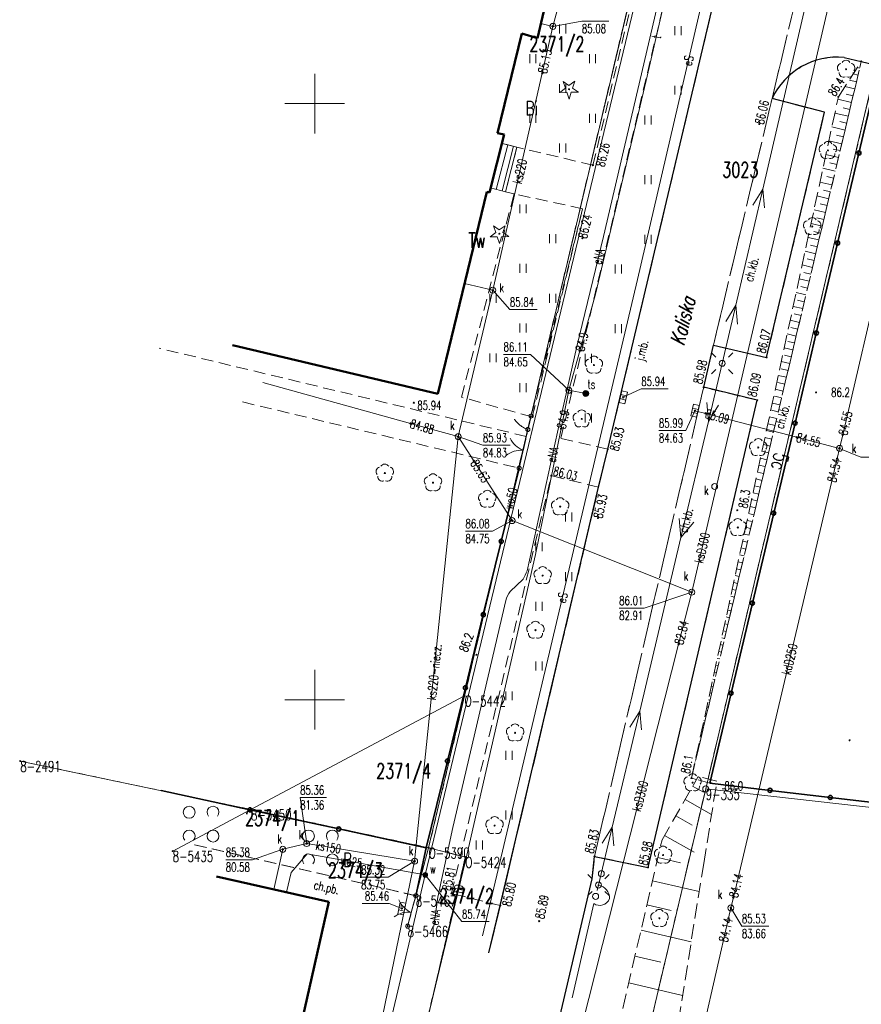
# Model space of a CAD drawing. Header units: metres. Extents: x 7427346 to 7428402, y 5774471 to 5775252.
# Tile 5 of 21: x 7427725 to 7427796, y 5774774 to 5774857. Entities that reach past the tile are written whole.
import ezdxf
from ezdxf.enums import TextEntityAlignment as Align

# ---------------------------------------------------------------- set-up
doc = ezdxf.new("R2010")
doc.units = ezdxf.units.M
for name, pattern in [('1', [0]), ('2_1', [0]), ('2_OTKC', [1.5, 1, -0.5]), ('2_OTKJ', [2, 1.5, -0.5]), ('2_OTKK', [0]), ('2_OTRK', [1.75, 1.25, -0.5]), ('2_OTRKG', [1.75, 1.25, -0.5]), ('2_OTZK', [1.5, 1, -0.5]), ('2_OTZT', [1.5, 1, -0.5]), ('3_1', [0]), ('3_EGBN', [0]), ('3_EGBS', [0]), ('3_EGBSG', [0]), ('3_EGBU_A', [0]), ('4_SUEP_A', [0]), ('4_SUKP', [0]), ('4_SUTP_A', [0]), ('4_SUWP', [0]), ('GDE', [0]), ('GUK', [2, 1.5, -0.5]), ('GUZ', [1, 0.5, -0.5])]:
    doc.linetypes.add(name, pattern=pattern)
doc.layers.get('0').update_dxf_attribs({"color": 250, "linetype": 'CONTINUOUS', "lineweight": 100})
for name, color, linetype, lineweight in [('Dzialki', 7, 'GDE', 18), ('EADOD_T_0', 7, 'CONTINUOUS', 18), ('EADTD_T_0', 7, 'CONTINUOUS', 25), ('EGBB_L_0', 7, '3_EGBU_A', 50), ('EGBC_L_0', 7, '3_EGBN', 18), ('EGBE_L_3', 7, '3_EGBS', 18), ('Kontury', 3, 'GUK', 18), ('Numery_dzialek', 7, 'CONTINUOUS', 13), ('Numery_konturow', 3, 'CONTINUOUS', 13), ('Numery_punktow', 7, 'CONTINUOUS', 9), ('Numery_uzytkow', 3, 'CONTINUOUS', 13), ('OTK_E_T_0', 7, 'CONTINUOUS', 0), ('OTK_E_T_1', 7, 'CONTINUOUS', 0), ('OTK_L_0', 7, '2_OTKJ', 18), ('OTK_L_1', 7, '2_OTKK', 25), ('OTK_L_2', 7, '2_OTKC', 18), ('OTO_L_0', 7, 'CONTINUOUS', 35), ('OTO_L_1', 7, 'CONTINUOUS', 18), ('OTO_L_2', 7, 'CONTINUOUS', 18), ('OTR_L_1', 7, '2_OTRK', 18), ('OTR_T_0', 7, 'CONTINUOUS', 18), ('OTR_T_1', 7, 'CONTINUOUS', 18), ('OTZ_L_1', 7, '2_OTZK', 18), ('OTZ_L_3', 7, '2_OTZT', 18), ('Podzial_sekcyjny_krzyze', 7, '1', 18), ('Punkty', 7, 'CONTINUOUS', 18), ('SUE_T_3', 7, 'CONTINUOUS', 18), ('SUEP_E_T_0', 1, 'CONTINUOUS', 0), ('SUEP_L_0', 1, '4_SUEP_A', 18), ('SUP_T_0', 7, 'CONTINUOUS', 18), ('SUP_T_2', 7, 'CONTINUOUS', 18), ('SUW_E_T_2', 5, 'CONTINUOUS', 0), ('SUW_T_5', 5, 'CONTINUOUS', 18), ('SUWP_E_T_0', 5, 'CONTINUOUS', 0), ('SUWP_L_0', 5, '4_SUWP', 18), ('SUWR_T_0', 5, 'CONTINUOUS', 18), ('Uzytki', 3, 'GUZ', 18)]:
    doc.layers.add(name, color=color, linetype=linetype, lineweight=lineweight)
for name, color, linetype, lineweight, true_color in [('OTZ_T_0', 96, 'CONTINUOUS', 18, 0x008000), ('OTZ_T_1', 96, 'CONTINUOUS', 18, 0x008000), ('SUK_E_T_4', 36, 'CONTINUOUS', 0, 0x803300), ('SUK_T_1', 36, 'CONTINUOUS', 18, 0x803300), ('SUK_T_3', 36, 'CONTINUOUS', 18, 0x803300), ('SUKP_E_T_0', 36, 'CONTINUOUS', 0, 0x803300), ('SUKP_L_0', 36, '4_SUKP', 18, 0x803300), ('SUKR_T_0', 36, 'CONTINUOUS', 18, 0x803300), ('SUT_E_T_0', 30, 'CONTINUOUS', 0, 0xff9100), ('SUT_T_0', 30, 'CONTINUOUS', 18, 0xff9100), ('SUTP_E_T_0', 30, 'CONTINUOUS', 0, 0xff9100), ('SUTP_L_0', 30, '4_SUTP_A', 18, 0xff9100), ('SUTR_T_0', 30, 'CONTINUOUS', 18, 0xff9100)]:
    doc.layers.add(name, color=color, linetype=linetype, lineweight=lineweight, true_color=true_color)
doc.styles.get("Standard").update_dxf_attribs({"font": 'Simplex.SHX', "width": 0.75})

# ---------------------------------------------------------------- blocks, each defined once
blk = doc.blocks.new('GRO')
at = {"linetype": 'CONTINUOUS'}
blk.add_circle((0, 0), 0.045, dxfattribs=at)
blk = doc.blocks.new('GRT')
at = {"linetype": 'CONTINUOUS'}
blk.add_circle((0, 0), 0.25, dxfattribs=at)
blk = doc.blocks.new('2_OTRN')
at = {"linetype": 'CONTINUOUS'}
blk.add_circle((0, 0), 0.045, dxfattribs=at)
blk = doc.blocks.new('2_OTRS')
at = {"linetype": 'CONTINUOUS'}
blk.add_circle((0, 0), 0.045, dxfattribs=at)
blk = doc.blocks.new('2_OTZK')
at = {"linetype": 'CONTINUOUS'}
for centre in [(-1, 1), (1, -1)]:
    blk.add_circle(centre, 0.5, dxfattribs=at)
for centre, start, end in [((1, 1), 318.59038, 221.40962), ((-1, -1), 318.70311, 221.29689)]:
    blk.add_arc(centre, 0.5, start, end, dxfattribs=at)
blk = doc.blocks.new('2_OTZT')
at = {"linetype": 'CONTINUOUS'}
for p, q in [((-0.2625, -0.375), (-0.2625, 0.375)), ((0.2625, -0.375), (0.2625, 0.375))]:
    blk.add_line(p, q, dxfattribs=at)
blk = doc.blocks.new('2_OTZG')
at = {"linetype": 'CONTINUOUS'}
for p, q in [((-0.78225, -0.26495), (-0.3012, 0.09375)), ((-0.3012, 0.09375), (-0.4937, 0.6621)), ((-0.4937, 0.6621), (-0.0039, 0.31545)), ((-0.0039, 0.31545), (0.4771, 0.67415)), ((0.4771, 0.67415), (0.2988, 0.1012)), ((0.2988, 0.1012), (0.7886, -0.24545)), ((-0.18225, -0.2575), (-0.78225, -0.26495)), ((0.01025, -0.82585), (-0.18225, -0.2575)), ((0.1886, -0.2529), (0.01025, -0.82585)), ((0.7886, -0.24545), (0.1886, -0.2529))]:
    blk.add_line(p, q, dxfattribs=at)
blk.add_circle((0, 0), 0.045, dxfattribs=at)
blk = doc.blocks.new('2_OTZL')
at = {"linetype": 'CONTINUOUS'}
blk.add_circle((0, 0), 0.045, dxfattribs=at)
for centre, start, end in [((-0.357, 0.116), 102.14447, 221.86002), ((0, 0.375), 30.14012, 149.85988), ((0.357, 0.116), 318.13998, 77.85553), ((-0.22, -0.303), 174.14818, 293.85423), ((0.22, -0.303), 246.14577, 5.85182)]:
    blk.add_arc(centre, 0.375, start, end, dxfattribs=at)
blk = doc.blocks.new('4_SUEO_W')
at = {"linetype": 'CONTINUOUS'}
for p, q in [((-0.53035, 0.53035), (-0.8839, 0.8839)), ((0.53035, 0.53035), (0.8839, 0.8839)), ((-0.53035, -0.53035), (-0.8839, -0.8839)), ((0.53035, -0.53035), (0.8839, -0.8839))]:
    blk.add_line(p, q, dxfattribs=at)
blk.add_circle((0, 0), 0.025, dxfattribs=at)
blk = doc.blocks.new('4_SUPP')
at = {"linetype": 'CONTINUOUS'}
blk.add_circle((0, 0), 0.25, dxfattribs=at)
blk = doc.blocks.new('4_SUKK')
at = {"linetype": 'CONTINUOUS'}
for p, q in [((-0.5, -0.25), (-0.5, 0.25)), ((-0.5, 0.25), (0.5, 0.25)), ((-0.175, 0.25), (-0.175, -0.25)), ((0.175, 0.25), (0.175, -0.25)), ((0.5, 0.25), (0.5, -0.25)), ((0.5, -0.25), (-0.5, -0.25))]:
    blk.add_line(p, q, dxfattribs=at)
blk = doc.blocks.new('4_SUKS')
at = {"linetype": 'CONTINUOUS'}
blk.add_circle((0, 0), 0.25, dxfattribs=at)
blk = doc.blocks.new('4_SUPS')
at = {"linetype": 'CONTINUOUS'}
blk.add_circle((0, 0), 0.0625, dxfattribs=at)
blk = doc.blocks.new('4_SUPK')
at = {"linetype": 'CONTINUOUS'}
blk.add_circle((0, 0), 0.25, dxfattribs=at)
blk = doc.blocks.new('4_SUTK')
at = {"linetype": 'CONTINUOUS'}
for radius in [0.25, 0.225, 0.2, 0.175, 0.15, 0.125, 0.1, 0.075, 0.05, 0.025, 0.00715]:
    blk.add_circle((0, 0), radius, dxfattribs=at)
blk = doc.blocks.new('4_SUWW')
at = {"linetype": 'CONTINUOUS'}
for radius in [0.2, 0.175, 0.15, 0.125, 0.1, 0.075, 0.05, 0.025, 0.00715]:
    blk.add_circle((0, 0), radius, dxfattribs=at)

msp = doc.modelspace()

# ---------------------------------------------------------------- linework, layer by layer
at = {"layer": 'Dzialki'}
for p, q in [((7427762.56, 5774800.33), (7427789.97, 5774916.02)), ((7427797.35, 5774854.38), (7427782.77, 5774792.51)), ((7427744.65, 5774790.79), (7427762.56, 5774800.33)), ((7427759.54, 5774787.58), (7427762.56, 5774800.33)), ((7427725.31, 5774794.85), (7427744.65, 5774790.79)), ((7427782.77, 5774792.51), (7427753.31, 5774667.51)), ((7427865.22, 5774783.32), (7427782.77, 5774792.51)), ((7427744.65, 5774790.79), (7427738.09, 5774787.3)), ((7427759.54, 5774787.58), (7427744.65, 5774790.79)), ((7427758.47, 5774783.56), (7427759.54, 5774787.58)), ((7427762.62, 5774786.8), (7427759.54, 5774787.58)), ((7427757.7, 5774765.71), (7427762.62, 5774786.8)), ((7427757.78, 5774781), (7427758.47, 5774783.56))]:
    msp.add_line(p, q, dxfattribs=at)
at = {"layer": 'EGBB_L_0', "linetype": '3_1'}
for p, q in [((7427768.66, 5774855.49), (7427772.27, 5774870.57)), ((7427765.33, 5774847.52), (7427767.36, 5774855.88)), ((7427768.66, 5774855.49), (7427767.36, 5774855.88)), ((7427764.64, 5774842.54), (7427765.88, 5774847.39)), ((7427765.88, 5774847.39), (7427765.33, 5774847.52)), ((7427760.32, 5774825.66), (7427764.42, 5774842.59)), ((7427764.64, 5774842.54), (7427764.42, 5774842.59)), ((7427760.32, 5774825.66), (7427743.1, 5774829.74))]:
    msp.add_line(p, q, dxfattribs=at)
at = {"layer": 'EGBB_L_0', "linetype": '3_EGBU_A'}
for p, q in [((7427751.19, 5774783.05), (7427741.77, 5774785.16)), ((7427748.6, 5774771.63), (7427751.19, 5774783.05))]:
    msp.add_line(p, q, dxfattribs=at)
at = {"layer": 'EGBC_L_0', "linetype": '3_EGBN'}
for p, q in [((7427768.66, 5774855.49), (7427772.27, 5774870.57)), ((7427765.33, 5774847.52), (7427767.36, 5774855.88)), ((7427768.66, 5774855.49), (7427767.36, 5774855.88)), ((7427764.64, 5774842.54), (7427765.88, 5774847.39)), ((7427765.88, 5774847.39), (7427765.33, 5774847.52)), ((7427760.32, 5774825.66), (7427764.42, 5774842.59)), ((7427764.64, 5774842.54), (7427764.42, 5774842.59)), ((7427760.32, 5774825.66), (7427743.1, 5774829.74))]:
    msp.add_line(p, q, dxfattribs=at)
at = {"layer": 'EGBE_L_3', "linetype": '3_EGBS'}
for p, q in [((7427765.694, 5774846.662), (7427764.737, 5774842.921)), ((7427766.178, 5774846.538), (7427765.218, 5774842.794)), ((7427766.663, 5774846.414), (7427765.701, 5774842.666)), ((7427766.95, 5774846.34), (7427765.99, 5774842.59)), ((7427764.737, 5774842.921), (7427765.99, 5774842.59))]:
    msp.add_line(p, q, dxfattribs=at)
at = {"layer": 'EGBE_L_3', "linetype": '3_EGBSG'}
msp.add_line((7427765.694, 5774846.662), (7427766.95, 5774846.34), dxfattribs=at)
at = {"layer": 'EGBE_L_3', "linetype": '3_EGBS'}
msp.add_point((7427765.694, 5774846.662), dxfattribs=at)
at = {"layer": 'Kontury'}
for p, q in [((7427789.96, 5774916.02), (7427762.56, 5774800.33)), ((7427797.35, 5774854.38), (7427785.18, 5774802.75)), ((7427785.18, 5774802.75), (7427782.77, 5774792.51)), ((7427762.56, 5774800.33), (7427759.54, 5774787.58)), ((7427782.77, 5774792.51), (7427776.69, 5774766.71)), ((7427759.54, 5774787.58), (7427762.62, 5774786.8)), ((7427762.62, 5774786.8), (7427757.69, 5774765.71))]:
    msp.add_line(p, q, dxfattribs=at)
at = {"layer": 'OTK_L_0', "linetype": '2_OTKJ'}
for p, q in [((7427774.56, 5774821), (7427792.94, 5774898.62)), ((7427788.33, 5774850.41), (7427791.79, 5774864.94)), ((7427783.42, 5774829.72), (7427788.33, 5774850.41)), ((7427782.6, 5774826.2), (7427783.42, 5774829.72)), ((7427773.45, 5774786.85), (7427782.6, 5774826.2)), ((7427773.79, 5774817.82), (7427774.56, 5774821)), ((7427765.55, 5774782.73), (7427773.79, 5774817.82)), ((7427773.24, 5774784.96), (7427773.45, 5774786.85)), ((7427749.94, 5774685.64), (7427773.24, 5774784.96)), ((7427764.59, 5774778.77), (7427765.55, 5774782.73))]:
    msp.add_line(p, q, dxfattribs=at)
at = {"layer": 'OTK_L_1', "linetype": '2_OTKK'}
for p, q in [((7427774.56, 5774821), (7427792.94, 5774898.62)), ((7427794.38, 5774853.86), (7427795.81, 5774853.54)), ((7427795.81, 5774853.54), (7427797.34, 5774853.15)), ((7427792.73, 5774849.27), (7427788.33, 5774850.41)), ((7427787.87, 5774828.71), (7427792.73, 5774849.27)), ((7427782.6, 5774826.2), (7427783.42, 5774829.72)), ((7427783.42, 5774829.72), (7427787.87, 5774828.71)), ((7427787.08, 5774825.11), (7427782.6, 5774826.2)), ((7427777.94, 5774785.93), (7427787.08, 5774825.11)), ((7427773.79, 5774817.82), (7427774.56, 5774821)), ((7427765.55, 5774782.73), (7427773.79, 5774817.82)), ((7427773.24, 5774784.96), (7427773.45, 5774786.85)), ((7427773.45, 5774786.85), (7427777.94, 5774785.93)), ((7427749.94, 5774685.64), (7427773.24, 5774784.96)), ((7427764.59, 5774778.77), (7427765.55, 5774782.73))]:
    msp.add_line(p, q, dxfattribs=at)
msp.add_arc((7427793.8, 5774847.848), 6.04, 84.4866, 154.90112, dxfattribs=at)
at = {"layer": 'OTK_L_2', "linetype": '2_OTKC'}
for p, q in [((7427770.63, 5774821.92), (7427789.04, 5774899.71)), ((7427773.32, 5774844.83), (7427780.78, 5774876.26)), ((7427788.33, 5774850.41), (7427791.79, 5774864.94)), ((7427781.58, 5774793.43), (7427795.81, 5774853.54)), ((7427795.81, 5774853.54), (7427794.38, 5774853.86)), ((7427797.34, 5774853.15), (7427795.81, 5774853.54)), ((7427783.42, 5774829.72), (7427788.33, 5774850.41)), ((7427792.73, 5774849.27), (7427788.33, 5774850.41)), ((7427787.87, 5774828.71), (7427792.73, 5774849.27)), ((7427765.99, 5774842.59), (7427766.95, 5774846.34)), ((7427773.32, 5774844.83), (7427766.95, 5774846.34)), ((7427766.7, 5774842.43), (7427765.99, 5774842.59)), ((7427772.45, 5774841.17), (7427766.7, 5774842.43)), ((7427772.45, 5774841.17), (7427768.14, 5774823.79)), ((7427787.87, 5774828.71), (7427783.42, 5774829.72)), ((7427767.728, 5774822.074), (7427736.95, 5774829.48)), ((7427773.45, 5774786.85), (7427782.6, 5774826.2)), ((7427787.08, 5774825.11), (7427782.6, 5774826.2)), ((7427743.95, 5774824.97), (7427767.13, 5774819.42)), ((7427777.94, 5774785.93), (7427787.08, 5774825.11)), ((7427768.14, 5774823.79), (7427767.728, 5774822.074)), ((7427767.13, 5774819.42), (7427767.728, 5774822.074)), ((7427774.56, 5774821), (7427770.63, 5774821.92)), ((7427773.79, 5774817.82), (7427774.56, 5774821)), ((7427767.13, 5774819.42), (7427759.34, 5774787.57)), ((7427761.46, 5774783.75), (7427769.83, 5774818.79)), ((7427773.79, 5774817.82), (7427769.83, 5774818.79)), ((7427781.99, 5774793.31), (7427781.58, 5774793.43)), ((7427783.11, 5774792.99), (7427781.99, 5774793.31)), ((7427758.47, 5774783.56), (7427739.91, 5774787.83)), ((7427759.34, 5774787.57), (7427758.47, 5774783.56)), ((7427777.94, 5774785.93), (7427773.45, 5774786.85)), ((7427741.77, 5774785.16), (7427751.19, 5774783.05)), ((7427757.78, 5774781), (7427758.47, 5774783.56)), ((7427765.55, 5774782.73), (7427761.46, 5774783.75)), ((7427751.19, 5774783.05), (7427750.913, 5774781.829)), ((7427764.59, 5774778.77), (7427765.55, 5774782.73))]:
    msp.add_line(p, q, dxfattribs=at)
at = {"layer": 'OTK_L_2', "linetype": '2_OTKC', "lineweight": 0}
msp.add_line((7427783.11, 5774792.99), (7427797.34, 5774853.15), dxfattribs=at)
at = {"layer": 'OTK_L_2', "linetype": '2_OTKC'}
msp.add_arc((7427793.8, 5774847.848), 6.04, 84.4866, 154.90112, dxfattribs=at)
at = {"layer": 'OTO_L_0'}
for p, q in [((7427797.34, 5774853.15), (7427795.614, 5774845.851)), ((7427795.614, 5774845.851), (7427793.827, 5774838.3)), ((7427793.827, 5774838.3), (7427792.041, 5774830.748)), ((7427792.041, 5774830.748), (7427790.255, 5774823.197)), ((7427790.255, 5774823.197), (7427788.469, 5774815.645)), ((7427765.628, 5774813.279), (7427767.13, 5774819.42)), ((7427788.469, 5774815.645), (7427786.682, 5774808.093)), ((7427764.126, 5774807.138), (7427765.628, 5774813.279)), ((7427786.682, 5774808.093), (7427784.896, 5774800.542)), ((7427762.624, 5774800.996), (7427764.126, 5774807.138)), ((7427761.122, 5774794.855), (7427762.624, 5774800.996)), ((7427784.896, 5774800.542), (7427783.11, 5774792.99)), ((7427759.34, 5774787.57), (7427761.122, 5774794.855)), ((7427744.565, 5774790.762), (7427737.12, 5774792.37)), ((7427788.161, 5774792.394), (7427783.11, 5774792.99)), ((7427793.212, 5774791.799), (7427788.161, 5774792.394)), ((7427800.66, 5774790.92), (7427793.212, 5774791.799)), ((7427752.009, 5774789.154), (7427744.565, 5774790.762)), ((7427759.34, 5774787.57), (7427752.009, 5774789.154)), ((7427758.47, 5774783.56), (7427759.34, 5774787.57))]:
    msp.add_line(p, q, dxfattribs=at)
for centre in [(7427795.614, 5774845.851), (7427793.827, 5774838.3), (7427792.041, 5774830.748), (7427790.255, 5774823.197), (7427788.469, 5774815.645), (7427765.628, 5774813.279), (7427786.682, 5774808.093), (7427764.126, 5774807.138), (7427762.624, 5774800.996), (7427784.896, 5774800.542), (7427761.122, 5774794.855), (7427788.161, 5774792.394), (7427793.212, 5774791.799), (7427744.565, 5774790.762), (7427752.009, 5774789.154)]:
    msp.add_circle(centre, 0.17, dxfattribs=at)
at = {"layer": 'OTO_L_1'}
for p, q in [((7427767.632, 5774821.65), (7427767.86, 5774822.66)), ((7427767.303, 5774820.186), (7427767.632, 5774821.65)), ((7427767.13, 5774819.42), (7427767.358, 5774820.43)), ((7427758.288, 5774782.883), (7427758.47, 5774783.56)), ((7427757.897, 5774781.435), (7427758.288, 5774782.883)), ((7427757.78, 5774781), (7427757.962, 5774781.677))]:
    msp.add_line(p, q, dxfattribs=at)
for centre in [(7427767.86, 5774822.66), (7427767.13, 5774819.42), (7427758.47, 5774783.56), (7427757.78, 5774781)]:
    msp.add_circle(centre, 0.17, dxfattribs=at)
for centre, start, end in [((7427768.173, 5774822.79), 205.28396, 249.35833), ((7427767.302, 5774818.925), 85.24724, 129.32161), ((7427758.875, 5774784), 202.89663, 246.97101), ((7427757.844, 5774780.175), 82.85991, 126.93429)]:
    msp.add_arc(centre, 2, start, end, dxfattribs=at)
at = {"layer": 'OTO_L_2'}
for p, q in [((7427768, 5774823.225), (7427768.14, 5774823.79)), ((7427766.752, 5774823.51), (7427766.738, 5774823.538)), ((7427766.805, 5774823.433), (7427766.752, 5774823.51)), ((7427766.86, 5774823.364), (7427766.805, 5774823.433)), ((7427766.915, 5774823.294), (7427766.86, 5774823.364)), ((7427766.981, 5774823.23), (7427766.915, 5774823.294)), ((7427767.038, 5774823.168), (7427766.981, 5774823.23)), ((7427767.114, 5774823.101), (7427767.038, 5774823.168)), ((7427767.181, 5774823.036), (7427767.114, 5774823.101)), ((7427767.26, 5774822.984), (7427767.181, 5774823.036)), ((7427767.338, 5774822.925), (7427767.26, 5774822.984)), ((7427767.418, 5774822.873), (7427767.338, 5774822.925)), ((7427767.86, 5774822.66), (7427768, 5774823.225)), ((7427767.5, 5774822.829), (7427767.418, 5774822.873)), ((7427767.59, 5774822.775), (7427767.5, 5774822.829)), ((7427767.673, 5774822.738), (7427767.59, 5774822.775)), ((7427767.767, 5774822.699), (7427767.673, 5774822.738)), ((7427767.86, 5774822.66), (7427767.767, 5774822.699))]:
    msp.add_line(p, q, dxfattribs=at)
for centre in [(7427768.14, 5774823.79), (7427767.86, 5774822.66)]:
    msp.add_circle(centre, 0.17, dxfattribs=at)
at = {"layer": 'OTR_L_1', "linetype": '2_OTRKG'}
for p, q in [((7427781.58, 5774793.43), (7427795.81, 5774853.54)), ((7427779.11, 5774788.25), (7427782.14, 5774793.57)), ((7427773.04, 5774762.17), (7427779.11, 5774788.25))]:
    msp.add_line(p, q, dxfattribs=at)
at = {"layer": 'OTR_L_1', "linetype": '2_OTRK'}
for p, q in [((7427793.89, 5774850.57), (7427795.81, 5774853.54)), ((7427781.58, 5774793.43), (7427793.89, 5774850.57)), ((7427783.71, 5774793.17), (7427782.14, 5774793.57)), ((7427782.6, 5774786.27), (7427783.71, 5774793.17)), ((7427778.56, 5774760.92), (7427782.6, 5774786.27))]:
    msp.add_line(p, q, dxfattribs=at)
at = {"layer": 'OTR_L_1', "linetype": '2_1'}
for p, q in [((7427795.674, 5774852.964), (7427795.469, 5774853.012)), ((7427795.401, 5774851.812), (7427794.825, 5774851.948)), ((7427795.537, 5774852.388), (7427795.128, 5774852.485)), ((7427795.264, 5774851.235), (7427794.445, 5774851.429)), ((7427794.992, 5774850.083), (7427793.844, 5774850.355)), ((7427795.128, 5774850.659), (7427794.552, 5774850.796)), ((7427794.855, 5774849.507), (7427794.279, 5774849.643)), ((7427794.719, 5774848.931), (7427793.594, 5774849.197)), ((7427794.446, 5774847.778), (7427793.345, 5774848.039)), ((7427794.582, 5774848.355), (7427794.006, 5774848.491)), ((7427794.173, 5774846.626), (7427793.095, 5774846.881)), ((7427794.31, 5774847.202), (7427793.733, 5774847.339)), ((7427794.037, 5774846.05), (7427793.461, 5774846.186)), ((7427793.9, 5774845.474), (7427792.846, 5774845.723)), ((7427793.628, 5774844.321), (7427792.596, 5774844.566)), ((7427793.764, 5774844.898), (7427793.188, 5774845.034)), ((7427793.491, 5774843.745), (7427792.915, 5774843.882)), ((7427793.355, 5774843.169), (7427792.347, 5774843.408)), ((7427793.218, 5774842.593), (7427792.642, 5774842.729)), ((7427793.082, 5774842.017), (7427792.098, 5774842.25)), ((7427792.809, 5774840.864), (7427791.848, 5774841.092)), ((7427792.946, 5774841.441), (7427792.37, 5774841.577)), ((7427792.673, 5774840.288), (7427792.097, 5774840.425)), ((7427792.536, 5774839.712), (7427791.599, 5774839.934)), ((7427792.264, 5774838.56), (7427791.349, 5774838.776)), ((7427792.4, 5774839.136), (7427791.824, 5774839.272)), ((7427792.127, 5774837.984), (7427791.551, 5774838.12)), ((7427791.991, 5774837.407), (7427791.1, 5774837.618)), ((7427791.855, 5774836.831), (7427791.278, 5774836.968)), ((7427791.718, 5774836.255), (7427790.85, 5774836.461)), ((7427791.445, 5774835.103), (7427790.601, 5774835.303)), ((7427791.582, 5774835.679), (7427791.006, 5774835.815)), ((7427791.309, 5774834.527), (7427790.733, 5774834.663)), ((7427791.173, 5774833.95), (7427790.351, 5774834.145)), ((7427790.9, 5774832.798), (7427790.102, 5774832.987)), ((7427791.036, 5774833.374), (7427790.46, 5774833.511)), ((7427790.763, 5774832.222), (7427790.187, 5774832.358)), ((7427790.627, 5774831.646), (7427789.853, 5774831.829)), ((7427790.491, 5774831.07), (7427789.914, 5774831.206)), ((7427790.354, 5774830.493), (7427789.603, 5774830.671)), ((7427790.081, 5774829.341), (7427789.354, 5774829.513)), ((7427790.218, 5774829.917), (7427789.642, 5774830.054)), ((7427789.945, 5774828.765), (7427789.369, 5774828.901)), ((7427789.809, 5774828.189), (7427789.104, 5774828.356)), ((7427789.536, 5774827.037), (7427788.855, 5774827.198)), ((7427789.672, 5774827.613), (7427789.096, 5774827.749)), ((7427789.399, 5774826.46), (7427788.823, 5774826.597)), ((7427789.127, 5774825.308), (7427788.55, 5774825.444)), ((7427789.263, 5774825.884), (7427788.605, 5774826.04)), ((7427788.99, 5774824.732), (7427788.356, 5774824.882)), ((7427788.854, 5774824.156), (7427788.278, 5774824.292)), ((7427788.581, 5774823.003), (7427788.005, 5774823.14)), ((7427788.717, 5774823.58), (7427788.106, 5774823.724)), ((7427788.445, 5774822.427), (7427787.857, 5774822.566)), ((7427788.172, 5774821.275), (7427787.608, 5774821.408)), ((7427788.308, 5774821.851), (7427787.732, 5774821.987)), ((7427788.035, 5774820.699), (7427787.483, 5774820.83)), ((7427787.763, 5774819.546), (7427787.233, 5774819.672)), ((7427787.899, 5774820.123), (7427787.358, 5774820.251)), ((7427787.626, 5774818.97), (7427787.109, 5774819.093)), ((7427787.49, 5774818.394), (7427786.984, 5774818.514)), ((7427787.217, 5774817.242), (7427786.735, 5774817.356)), ((7427787.353, 5774817.818), (7427786.859, 5774817.935)), ((7427787.081, 5774816.666), (7427786.61, 5774816.777)), ((7427786.808, 5774815.513), (7427786.36, 5774815.619)), ((7427786.944, 5774816.089), (7427786.485, 5774816.198)), ((7427786.671, 5774814.937), (7427786.236, 5774815.04)), ((7427786.399, 5774813.785), (7427785.986, 5774813.882)), ((7427786.535, 5774814.361), (7427786.111, 5774814.461)), ((7427786.262, 5774813.209), (7427785.861, 5774813.304)), ((7427786.126, 5774812.632), (7427785.737, 5774812.725)), ((7427785.853, 5774811.48), (7427785.487, 5774811.567)), ((7427785.989, 5774812.056), (7427785.612, 5774812.146)), ((7427785.717, 5774810.904), (7427785.363, 5774810.988)), ((7427785.444, 5774809.752), (7427785.113, 5774809.83)), ((7427785.58, 5774810.328), (7427785.238, 5774810.409)), ((7427785.307, 5774809.175), (7427784.988, 5774809.251)), ((7427785.035, 5774808.023), (7427784.739, 5774808.093)), ((7427785.171, 5774808.599), (7427784.864, 5774808.672)), ((7427784.898, 5774807.447), (7427784.614, 5774807.514)), ((7427784.762, 5774806.871), (7427784.49, 5774806.935)), ((7427784.489, 5774805.719), (7427784.24, 5774805.777)), ((7427784.625, 5774806.295), (7427784.365, 5774806.356)), ((7427784.353, 5774805.142), (7427784.115, 5774805.199)), ((7427784.08, 5774803.99), (7427783.866, 5774804.041)), ((7427784.216, 5774804.566), (7427783.991, 5774804.62)), ((7427783.944, 5774803.414), (7427783.741, 5774803.462)), ((7427783.671, 5774802.262), (7427783.492, 5774802.304)), ((7427783.807, 5774802.838), (7427783.616, 5774802.883)), ((7427783.534, 5774801.685), (7427783.367, 5774801.725)), ((7427783.398, 5774801.109), (7427783.242, 5774801.146)), ((7427783.125, 5774799.957), (7427782.993, 5774799.988)), ((7427783.262, 5774800.533), (7427783.118, 5774800.567)), ((7427782.989, 5774799.381), (7427782.868, 5774799.409)), ((7427782.716, 5774798.228), (7427782.619, 5774798.251)), ((7427782.852, 5774798.805), (7427782.743, 5774798.83)), ((7427782.58, 5774797.652), (7427782.494, 5774797.672)), ((7427782.307, 5774796.5), (7427782.245, 5774796.515)), ((7427782.443, 5774797.076), (7427782.369, 5774797.094)), ((7427782.17, 5774795.924), (7427782.12, 5774795.936)), ((7427782.034, 5774795.348), (7427781.995, 5774795.357)), ((7427781.761, 5774794.195), (7427781.746, 5774794.199)), ((7427781.898, 5774794.771), (7427781.87, 5774794.778)), ((7427781.625, 5774793.619), (7427781.621, 5774793.62)), ((7427781.669, 5774792.743), (7427782.572, 5774792.229)), ((7427781.036, 5774791.632), (7427783.259, 5774790.366)), ((7427780.257, 5774790.264), (7427781.625, 5774789.486)), ((7427779.315, 5774788.61), (7427781.789, 5774787.201)), ((7427778.765, 5774786.766), (7427780.652, 5774786.327)), ((7427778.309, 5774784.81), (7427782.222, 5774783.899)), ((7427777.837, 5774782.782), (7427779.865, 5774782.31)), ((7427777.348, 5774780.679), (7427781.553, 5774779.701)), ((7427776.841, 5774778.5), (7427779.02, 5774777.992)), ((7427776.315, 5774776.24), (7427780.834, 5774775.188))]:
    msp.add_line(p, q, dxfattribs=at)
msp.add_point((7427795.81, 5774853.54), dxfattribs=at)
at = {"layer": 'OTZ_L_1', "linetype": '2_OTZK'}
for p, q in [((7427759.34, 5774787.57), (7427737.12, 5774792.37)), ((7427739.91, 5774787.83), (7427758.47, 5774783.56)), ((7427758.47, 5774783.56), (7427759.34, 5774787.57))]:
    msp.add_line(p, q, dxfattribs=at)
at = {"layer": 'OTZ_L_3', "linetype": '2_OTZT'}
for p, q in [((7427770.63, 5774821.92), (7427789.04, 5774899.71)), ((7427774.56, 5774821), (7427792.94, 5774898.62)), ((7427773.32, 5774844.83), (7427780.78, 5774876.26)), ((7427768.66, 5774855.49), (7427772.27, 5774870.57)), ((7427765.33, 5774847.52), (7427767.36, 5774855.88)), ((7427768.66, 5774855.49), (7427767.36, 5774855.88)), ((7427765.88, 5774847.39), (7427765.33, 5774847.52)), ((7427765.69, 5774846.66), (7427765.88, 5774847.39)), ((7427766.95, 5774846.34), (7427765.69, 5774846.66)), ((7427773.32, 5774844.83), (7427766.95, 5774846.34)), ((7427762.3, 5774825.37), (7427766.59, 5774842)), ((7427772.45, 5774841.17), (7427766.7, 5774842.43)), ((7427768.23, 5774823.71), (7427772.45, 5774841.17)), ((7427768.23, 5774823.71), (7427762.3, 5774825.37)), ((7427774.56, 5774821), (7427770.63, 5774821.92)), ((7427761.46, 5774783.75), (7427769.83, 5774818.79)), ((7427773.79, 5774817.82), (7427769.83, 5774818.79)), ((7427765.55, 5774782.73), (7427773.79, 5774817.82)), ((7427765.55, 5774782.73), (7427761.46, 5774783.75))]:
    msp.add_line(p, q, dxfattribs=at)
at = {"layer": 'OTZ_L_3', "linetype": '2_OTZT', "lineweight": 0}
msp.add_line((7427766.59, 5774842), (7427766.7, 5774842.43), dxfattribs=at)
at = {"layer": 'Podzial_sekcyjny_krzyze'}
for p, q in [((7427750, 5774847.5), (7427750, 5774852.5)), ((7427747.5, 5774850), (7427752.5, 5774850)), ((7427750, 5774797.5), (7427750, 5774802.5)), ((7427747.5, 5774800), (7427752.5, 5774800))]:
    msp.add_line(p, q, dxfattribs=at)
at = {"layer": 'SUEP_L_0', "linetype": '4_SUEP_A'}
for p, q in [((7427793.53, 5774906.22), (7427777.05, 5774835.25)), ((7427774.2, 5774838.84), (7427779.94, 5774863.42)), ((7427791.554, 5774860.069), (7427787.546, 5774842.821)), ((7427787.546, 5774842.821), (7427785.282, 5774833.08)), ((7427787.546, 5774842.821), (7427786.719, 5774841.473)), ((7427787.693, 5774841.246), (7427787.546, 5774842.821)), ((7427771.97, 5774829.63), (7427774.2, 5774838.84)), ((7427777.05, 5774835.25), (7427764.06, 5774780.19)), ((7427785.282, 5774833.08), (7427784.15, 5774828.21)), ((7427785.282, 5774833.08), (7427784.455, 5774831.732)), ((7427785.429, 5774831.506), (7427785.282, 5774833.08)), ((7427770.35, 5774822.43), (7427771.97, 5774829.63)), ((7427784.15, 5774828.21), (7427782.997, 5774823.345)), ((7427782.997, 5774823.345), (7427782.856, 5774824.92)), ((7427783.829, 5774824.689), (7427782.997, 5774823.345)), ((7427782.997, 5774823.345), (7427780.691, 5774813.614)), ((7427767.8, 5774810.81), (7427770.35, 5774822.43)), ((7427780.691, 5774813.614), (7427780.551, 5774815.189)), ((7427781.767, 5774814.901), (7427780.691, 5774813.614)), ((7427780.691, 5774813.614), (7427777.239, 5774799.046)), ((7427766.39, 5774809.06), (7427767.46, 5774810.1)), ((7427761.57, 5774789.28), (7427766.02, 5774808.32)), ((7427777.239, 5774799.046), (7427774.933, 5774789.315)), ((7427777.239, 5774799.046), (7427776.406, 5774797.701)), ((7427777.379, 5774797.471), (7427777.239, 5774799.046)), ((7427760.32, 5774783.44), (7427761.57, 5774789.28)), ((7427774.933, 5774789.315), (7427773.78, 5774784.45)), ((7427774.933, 5774789.315), (7427774.101, 5774787.971)), ((7427775.074, 5774787.74), (7427774.933, 5774789.315)), ((7427759.97, 5774781.01), (7427760.32, 5774783.44)), ((7427771.57, 5774775), (7427773.38, 5774782.9))]:
    msp.add_line(p, q, dxfattribs=at)
for centre, radius, start, end in [((7427763.551, 5774812.408), 4.54, 329.43786, 339.38511), ((7427767.383, 5774808.101), 1.38, 135.9916, 170.8783), ((7427773.612, 5774783.373), 1.09, 356.68383, 81.12445), ((7427773.883, 5774783.61), 0.87, 234.65907, 339.85115)]:
    msp.add_arc(centre, radius, start, end, dxfattribs=at)
at = {"layer": 'SUKP_L_0', "linetype": '4_SUKP'}
for p, q in [((7427781.6, 5774809.01), (7427802.46, 5774898.55)), ((7427770.42, 5774858.21), (7427769.96, 5774856.47)), ((7427794.25, 5774822.21), (7427802.47, 5774857.59)), ((7427769.96, 5774856.47), (7427768.95, 5774856.72)), ((7427769.96, 5774856.47), (7427769.07, 5774852.55)), ((7427769.07, 5774852.55), (7427764.92, 5774834.34)), ((7427764.92, 5774834.34), (7427762.56, 5774834.91)), ((7427764.57, 5774832.84), (7427764.92, 5774834.34)), ((7427762.02, 5774822.06), (7427764.57, 5774832.84)), ((7427758.03, 5774823.17), (7427745.65, 5774826.61)), ((7427782.77, 5774824.01), (7427781.87, 5774824.23)), ((7427790.41, 5774822.01), (7427782.77, 5774824.01)), ((7427762.02, 5774822.06), (7427758.03, 5774823.17)), ((7427793.99, 5774821.08), (7427794.25, 5774822.21)), ((7427762.02, 5774822.06), (7427758.37, 5774786.45)), ((7427763.33, 5774820.02), (7427762.02, 5774822.06)), ((7427793.99, 5774821.08), (7427790.41, 5774822.01)), ((7427793.79, 5774820.22), (7427793.99, 5774821.08)), ((7427766.54, 5774815.02), (7427763.33, 5774820.02)), ((7427785.09, 5774783.42), (7427793.79, 5774820.22)), ((7427781.6, 5774809.01), (7427766.54, 5774815.02)), ((7427781.6, 5774809.01), (7427780.5, 5774804.65)), ((7427780.5, 5774804.65), (7427772.2, 5774771.91)), ((7427747.32, 5774787.45), (7427746.571, 5774784.085)), ((7427749.32, 5774787.93), (7427747.32, 5774787.45)), ((7427758.37, 5774786.45), (7427749.32, 5774787.93)), ((7427758.37, 5774786.45), (7427742.25, 5774708.41)), ((7427784.88, 5774782.53), (7427785.09, 5774783.42)), ((7427784.68, 5774781.67), (7427784.88, 5774782.53)), ((7427776.24, 5774744.92), (7427784.68, 5774781.67))]:
    msp.add_line(p, q, dxfattribs=at)
at = {"layer": 'SUKR_T_0', "linetype": 'CONTINUOUS', "lineweight": 0}
for p, q in [((7427769.96, 5774856.47), (7427772.39, 5774856.915)), ((7427772.39, 5774856.915), (7427774.643, 5774856.915)), ((7427764.92, 5774834.34), (7427766.357, 5774832.719)), ((7427766.357, 5774832.719), (7427768.637, 5774832.719)), ((7427775.86, 5774825.36), (7427777.37, 5774826.07)), ((7427777.37, 5774826.07), (7427779.623, 5774826.07)), ((7427781.87, 5774824.23), (7427781.1, 5774822.57)), ((7427778.847, 5774822.57), (7427781.1, 5774822.57)), ((7427762.02, 5774822.06), (7427764.091, 5774821.339)), ((7427764.091, 5774821.339), (7427766.371, 5774821.339)), ((7427793.99, 5774821.08), (7427795.78, 5774820.33)), ((7427795.78, 5774820.33), (7427798.087, 5774820.33)), ((7427766.54, 5774815.02), (7427764.91, 5774814.14)), ((7427762.63, 5774814.14), (7427764.91, 5774814.14)), ((7427781.6, 5774809.01), (7427777.607, 5774807.688)), ((7427775.517, 5774807.688), (7427777.607, 5774807.688)), ((7427749.32, 5774787.93), (7427748.77, 5774791.79)), ((7427748.77, 5774791.79), (7427750.996, 5774791.79)), ((7427747.32, 5774787.45), (7427744.79, 5774786.58)), ((7427742.537, 5774786.58), (7427744.79, 5774786.58)), ((7427758.37, 5774786.45), (7427756.14, 5774785.1)), ((7427753.887, 5774785.1), (7427756.14, 5774785.1)), ((7427753.975, 5774782.91), (7427756.228, 5774782.91)), ((7427757.3, 5774782.49), (7427756.228, 5774782.91)), ((7427784.88, 5774782.53), (7427785.8, 5774781.01)), ((7427785.8, 5774781.01), (7427788.053, 5774781.01))]:
    msp.add_line(p, q, dxfattribs=at)
at = {"layer": 'SUP_T_2', "linetype": 'CONTINUOUS', "lineweight": 0}
for p, q in [((7427773.898, 5774784.915), (7427773.775, 5774784.43)), ((7427773.785, 5774784.47), (7427773.662, 5774783.985))]:
    msp.add_line(p, q, dxfattribs=at)
at = {"layer": 'SUTP_L_0', "linetype": '4_SUTP_A'}
for p, q in [((7427785.94, 5774887.64), (7427777.79, 5774851.94)), ((7427777.79, 5774851.94), (7427773.52, 5774834.01)), ((7427773.52, 5774834.01), (7427772.21, 5774829.25)), ((7427772.21, 5774829.25), (7427771.3, 5774825.95)), ((7427771.3, 5774825.95), (7427770.65, 5774822.74)), ((7427771.3, 5774825.95), (7427772.72, 5774825.68)), ((7427770.65, 5774822.74), (7427768.5, 5774812.18)), ((7427768.5, 5774812.18), (7427762.74, 5774786.96)), ((7427762.74, 5774786.96), (7427757.22, 5774763.93))]:
    msp.add_line(p, q, dxfattribs=at)
at = {"layer": 'SUTR_T_0', "linetype": 'CONTINUOUS', "lineweight": 0}
for p in [(7427765.827, 5774828.96), (7427771.3, 5774825.95)]:
    msp.add_line(p, (7427768.08, 5774828.96), dxfattribs=at)
at = {"layer": 'SUWP_L_0', "linetype": '4_SUWP'}
for p, q in [((7427778.58, 5774865.64), (7427759.26, 5774785.3)), ((7427749.37, 5774787.08), (7427748.02, 5774785.5)), ((7427759.26, 5774785.3), (7427749.37, 5774787.08)), ((7427748.02, 5774785.5), (7427747.629, 5774783.848)), ((7427759.26, 5774785.3), (7427754.37, 5774764.65))]:
    msp.add_line(p, q, dxfattribs=at)
at = {"layer": 'SUWR_T_0', "linetype": 'CONTINUOUS', "lineweight": 0}
for p, q in [((7427759.26, 5774785.3), (7427762.336, 5774781.386)), ((7427762.336, 5774781.386), (7427764.616, 5774781.386))]:
    msp.add_line(p, q, dxfattribs=at)
at = {"layer": 'Uzytki'}
for p, q in [((7427762.56, 5774800.33), (7427789.96, 5774916.02)), ((7427797.35, 5774854.38), (7427785.18, 5774802.75)), ((7427785.18, 5774802.75), (7427782.77, 5774792.51)), ((7427759.54, 5774787.58), (7427762.56, 5774800.33)), ((7427725.31, 5774794.85), (7427744.65, 5774790.79)), ((7427782.77, 5774792.51), (7427776.69, 5774766.71)), ((7427744.65, 5774790.79), (7427759.54, 5774787.58)), ((7427762.62, 5774786.8), (7427759.54, 5774787.58)), ((7427757.69, 5774765.71), (7427762.62, 5774786.8))]:
    msp.add_line(p, q, dxfattribs=at)

# ---------------------------------------------------------------- block references
at = {"layer": 'OTR_T_0'}
for p in [(7427795.81, 5774853.54), (7427787.26, 5774848.28), (7427773.32, 5774844.83), (7427772.43, 5774838.71), (7427787.87, 5774828.71), (7427782.6, 5774826.2), (7427758.3, 5774824.91), (7427787.08, 5774825.11), (7427774.56, 5774821), (7427769.83, 5774818.79), (7427773.73, 5774815.23), (7427773.45, 5774786.85), (7427777.94, 5774785.93), (7427761.46, 5774783.75), (7427765.55, 5774782.73), (7427768.81, 5774781.42)]:
    msp.add_blockref('2_OTRS', p, dxfattribs=at)
at = {"layer": 'OTR_T_1'}
for p in [(7427793.89, 5774850.57), (7427792.02, 5774825.77), (7427785.42, 5774815.89), (7427763.55, 5774803.77), (7427794.83, 5774796.59), (7427781.58, 5774793.43), (7427783.15, 5774793.04)]:
    msp.add_blockref('2_OTRN', p, dxfattribs=at)
at = {"layer": 'OTZ_L_1'}
for p in [(7427740.47, 5774789.56), (7427750.47, 5774787.56)]:
    msp.add_blockref('2_OTZK', p, dxfattribs=at)
at = {"layer": 'OTZ_L_3'}
for p in [(7427770.78, 5774856.26), (7427780.44, 5774856.12), (7427768.28, 5774853.76), (7427773.28, 5774853.76), (7427770.78, 5774851.26), (7427780.44, 5774851.12), (7427768.28, 5774848.76), (7427773.28, 5774848.76), (7427777.94, 5774848.62), (7427770.78, 5774846.26), (7427777.94, 5774843.62), (7427767.45, 5774841.17), (7427769.95, 5774838.67), (7427777.94, 5774838.62), (7427767.45, 5774836.17), (7427775.44, 5774836.12), (7427764.95, 5774833.67), (7427769.95, 5774833.67), (7427767.45, 5774831.17), (7427775.44, 5774831.12), (7427764.95, 5774828.67), (7427772.94, 5774828.62), (7427767.45, 5774826.17), (7427772.94, 5774823.62), (7427771.29, 5774815.32), (7427768.79, 5774812.82), (7427771.29, 5774810.32), (7427768.79, 5774807.82), (7427768.79, 5774802.82), (7427766.29, 5774800.32), (7427766.29, 5774795.32), (7427766.29, 5774790.32), (7427763.79, 5774787.82)]:
    msp.add_blockref('2_OTZT', p, dxfattribs=at)
at = {"layer": 'OTZ_T_0'}
for p in [(7427794.54, 5774852.88), (7427793.01, 5774846.07), (7427791.7, 5774839.69), (7427773.4, 5774828.07), (7427772.38, 5774823.55), (7427787.17, 5774821.15), (7427755.87, 5774819.01), (7427759.91, 5774818.2), (7427764.46, 5774816.82), (7427770.57, 5774816.19), (7427785.46, 5774814.44), (7427769.1, 5774810.41), (7427768.5, 5774805.83), (7427766.79, 5774797.22), (7427781.67, 5774793.04), (7427765.07, 5774789.44), (7427779.2, 5774786.97), (7427778.89, 5774781.66)]:
    msp.add_blockref('2_OTZL', p, dxfattribs=at)
at = {"layer": 'OTZ_T_1'}
for p in [(7427771.31, 5774851.2), (7427765.47, 5774839.08)]:
    msp.add_blockref('2_OTZG', p, dxfattribs=at)
at = {"layer": 'Punkty'}
for name, p in [('GRO', (7427762.56, 5774800.33)), ('GRO', (7427725.31, 5774794.85)), ('GRT', (7427782.77, 5774792.51)), ('GRO', (7427744.65, 5774790.79)), ('GRO', (7427759.54, 5774787.58)), ('GRO', (7427738.09, 5774787.3)), ('GRO', (7427762.62, 5774786.8)), ('GRO', (7427758.47, 5774783.56)), ('GRO', (7427757.78, 5774781))]:
    msp.add_blockref(name, p, dxfattribs=at)
at = {"layer": 'SUE_T_3'}
for name, p in [('4_SUEO_W', (7427784.15, 5774828.21)), ('4_SUPP', (7427784.15, 5774828.21)), ('4_SUEO_W', (7427773.78, 5774784.45)), ('4_SUPP', (7427773.78, 5774784.45))]:
    msp.add_blockref(name, p, dxfattribs=at)
at = {"layer": 'SUK_T_1'}
for p, rotation in [((7427775.86, 5774825.36), 76.66001149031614), ((7427781.87, 5774824.23), 77.05998736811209), ((7427757.3, 5774782.49), 258.86300522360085)]:
    msp.add_blockref('4_SUKK', p, dxfattribs=dict(at, rotation=rotation))
at = {"layer": 'SUK_T_3'}
for p in [(7427769.96, 5774856.47), (7427764.92, 5774834.34), (7427762.02, 5774822.06), (7427793.99, 5774821.08), (7427783.52, 5774817.88), (7427766.54, 5774815.02), (7427781.6, 5774809.01), (7427747.32, 5774787.45), (7427749.32, 5774787.93), (7427758.37, 5774786.45), (7427784.88, 5774782.53)]:
    msp.add_blockref('4_SUKS', p, dxfattribs=at)
at = {"layer": 'SUKR_T_0'}
for p in [(7427769.96, 5774856.47), (7427769.07, 5774852.55), (7427764.92, 5774834.34), (7427775.86, 5774825.36), (7427781.87, 5774824.23), (7427782.77, 5774824.01), (7427758.03, 5774823.17), (7427762.02, 5774822.06), (7427794.25, 5774822.21), (7427790.41, 5774822.01), (7427793.99, 5774821.08), (7427763.33, 5774820.02), (7427793.79, 5774820.22), (7427766.54, 5774815.02), (7427781.6, 5774809.01), (7427780.5, 5774804.65), (7427747.32, 5774787.45), (7427749.32, 5774787.93), (7427758.37, 5774786.45), (7427785.09, 5774783.42), (7427784.88, 5774782.53), (7427784.68, 5774781.67)]:
    msp.add_blockref('4_SUPS', p, dxfattribs=at)
at = {"layer": 'SUKR_T_0', "rotation": 359.99999749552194}
msp.add_blockref('4_SUPS', (7427757.3, 5774782.49), dxfattribs=at)
at = {"layer": 'SUP_T_0'}
msp.add_blockref('4_SUPK', (7427771.3, 5774825.95), dxfattribs=at)
at = {"layer": 'SUP_T_2'}
for p in [(7427784.15, 5774828.21), (7427774.02, 5774785.4), (7427773.54, 5774783.5)]:
    msp.add_blockref('4_SUPP', p, dxfattribs=at)
at = {"layer": 'SUT_T_0'}
msp.add_blockref('4_SUTK', (7427772.72, 5774825.68), dxfattribs=at)
at = {"layer": 'SUTR_T_0'}
for p in [(7427772.21, 5774829.25), (7427771.3, 5774825.95), (7427770.65, 5774822.74)]:
    msp.add_blockref('4_SUPS', p, dxfattribs=at)
at = {"layer": 'SUW_T_5'}
msp.add_blockref('4_SUWW', (7427759.26, 5774785.3), dxfattribs=at)
at = {"layer": 'SUWR_T_0', "rotation": 359.99999749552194}
msp.add_blockref('4_SUPS', (7427759.26, 5774785.3), dxfattribs=at)

# ---------------------------------------------------------------- texts
at = {"layer": 'EADOD_T_0', "oblique": 15, "width": 0.7}
msp.add_text('Kaliska', height=1.25, rotation=76.13999, dxfattribs=at).set_placement((7427780.8, 5774831.75), align=Align.MIDDLE)
at = {"layer": 'EADTD_T_0', "width": 0.7}
msp.add_text('5c', height=1.25, rotation=257.46, dxfattribs=at).set_placement((7427789.61, 5774819.83), align=Align.TOP_CENTER)
at = {"layer": 'Numery_dzialek', "width": 0.7}
for s, p in [('2371/2', (7427767.994, 5774855.614)), ('3023', (7427784.16, 5774845.07)), ('2371/4', (7427755.15, 5774794.64)), ('2374/1', (7427744.153, 5774790.691)), ('2374/3', (7427751.099, 5774786.309)), ('2374/2', (7427760.402, 5774784.152))]:
    msp.add_text(s, height=1.26, dxfattribs=at).set_placement(p, align=Align.TOP_LEFT)
at = {"layer": 'Numery_konturow', "width": 0.7}
msp.add_text('Tw', height=1.26, dxfattribs=at).set_placement((7427764.316, 5774839.169), align=Align.TOP_RIGHT)
at = {"layer": 'Numery_punktow', "width": 0.7}
for s, p in [('O-5442', (7427762.56, 5774800.33)), ('8-2491', (7427725.31, 5774794.85)), ('9-335', (7427782.77, 5774792.51)), ('8-5450', (7427744.65, 5774790.79)), ('O-5390', (7427759.54, 5774787.58)), ('8-5435', (7427738.09, 5774787.3)), ('O-5424', (7427762.62, 5774786.8)), ('8-5467', (7427758.47, 5774783.56)), ('8-5466', (7427757.78, 5774781))]:
    msp.add_text(s, height=0.9, dxfattribs=at).set_placement(p, align=Align.TOP_LEFT)
at = {"layer": 'Numery_uzytkow', "width": 0.7}
for s, p in [('Bi', (7427767.668, 5774849.027)), ('B', (7427752.374, 5774785.978))]:
    msp.add_text(s, height=1.17, dxfattribs=at).set_placement(p)
at = {"layer": 'OTK_E_T_0', "lineweight": 9, "width": 0.7}
msp.add_text('j.mb.', height=0.75, rotation=76.13999, dxfattribs=at).set_placement((7427777.5, 5774829.27), align=Align.MIDDLE)
at = {"layer": 'OTK_E_T_1', "lineweight": 9, "width": 0.7}
for s, rotation, p in [('ch.kb.', 75.56, (7427786.605, 5774836.106)), ('ch.kb.', 75.12999, (7427789.19, 5774823.76)), ('ch.kb.', 75.56, (7427781.109, 5774815.042)), ('ch.pb.', 348.111, (7427750.96, 5774784.138))]:
    msp.add_text(s, height=0.75, rotation=rotation, dxfattribs=at).set_placement(p, align=Align.MIDDLE)
at = {"layer": 'OTR_T_0', "lineweight": 9, "width": 0.7}
for s, rotation, p in [('86.06', 77.13001, (7427787.26, 5774848.28)), ('86.26', 77.09001, (7427773.92, 5774844.72)), ('86.24', 76.76001, (7427772.43, 5774838.71)), ('86.07', 75.96, (7427787.39, 5774829.08)), ('85.98', 77.38, (7427782.09, 5774826.51)), ('86.09', 78.10001, (7427786.63, 5774825.42)), ('85.93', 75.49, (7427775.09, 5774820.88)), ('86.03', 346.8, (7427770.02, 5774819.2)), ('85.93', 77.46999, (7427773.73, 5774815.23)), ('85.83', 76.34, (7427772.99, 5774787.13)), ('85.98', 77.46999, (7427777.5, 5774786.13)), ('85.81', 77.41999, (7427761.03, 5774784.02)), ('85.80', 77.22001, (7427766.07, 5774782.68)), ('85.89', 78.36999, (7427768.84, 5774781.63))]:
    msp.add_text(s, height=0.75, rotation=rotation, dxfattribs=at).set_placement(p, align=Align.MIDDLE_LEFT)
msp.add_text('85.94', height=0.75, dxfattribs=at).set_placement((7427758.595, 5774825.058), align=Align.TOP_LEFT)
at = {"layer": 'OTR_T_1', "lineweight": 9, "width": 0.7}
for s, rotation, p in [('86.4', 57.87, (7427793.62, 5774850.54)), ('86.2', 69.86001, (7427762.78, 5774803.93)), ('86.1', 78.65, (7427781.42, 5774793.75))]:
    msp.add_text(s, height=0.75, rotation=rotation, dxfattribs=at).set_placement(p)
for s, p in [('86.2', (7427793.28, 5774826.15)), ('86.0', (7427784.33, 5774793.13))]:
    msp.add_text(s, height=0.75, dxfattribs=at).set_placement(p, align=Align.TOP_LEFT)
msp.add_text('86.3', height=0.75, rotation=80.92525, dxfattribs=at).set_placement((7427785.514, 5774816.117), align=Align.TOP_LEFT)
at = {"layer": 'SUEP_E_T_0', "lineweight": 9, "width": 0.7}
for s, rotation, p in [('eS', 76.93, (7427781.31, 5774853.6)), ('eNA', 76.39, (7427773.79, 5774837.16)), ('eNA', 77.62001, (7427769.938, 5774820.554)), ('eS', 76.73001, (7427770.75, 5774808.55)), ('eNA', 81.8, (7427760.08, 5774781.74))]:
    msp.add_text(s, height=0.75, rotation=rotation, dxfattribs=at).set_placement(p, align=Align.MIDDLE)
at = {"layer": 'SUK_E_T_4', "lineweight": 9, "width": 0.7}
for p in [(7427765.49, 5774834.17), (7427761.34, 5774822.63), (7427795.01, 5774820.7), (7427782.64, 5774817.18), (7427767, 5774815.21), (7427780.93, 5774810), (7427748.65, 5774788.3), (7427746.88, 5774787.95), (7427757.88, 5774786.96), (7427783.77, 5774783.3)]:
    msp.add_text('k', height=0.75, dxfattribs=at).set_placement(p)
at = {"layer": 'SUKP_E_T_0', "lineweight": 9, "width": 0.7}
for s, rotation, p in [('ks220', 77.16001, (7427767.192, 5774844.308)), ('ksD300', 76.89, (7427782.47, 5774812.74)), ('ks220-niecz.', 84.15, (7427760, 5774802.32)), ('kdD250', 76.70001, (7427789.81, 5774803.4)), ('ksD300', 75.77001, (7427777.27, 5774791.91)), ('ks150', 350.71, (7427751.14, 5774787.63))]:
    msp.add_text(s, height=0.75, rotation=rotation, dxfattribs=at).set_placement(p, align=Align.MIDDLE)
at = {"layer": 'SUKR_T_0', "lineweight": 9, "width": 0.7}
for s, p in [('85.08', (7427772.39, 5774856.665)), ('85.99', (7427778.847, 5774823.57)), ('85.93', (7427764.091, 5774822.339)), ('84.63', (7427778.847, 5774822.32)), ('84.83', (7427764.091, 5774821.089)), ('86.08', (7427762.63, 5774815.14)), ('84.75', (7427762.63, 5774813.89)), ('86.01', (7427775.517, 5774808.688)), ('82.91', (7427775.517, 5774807.438)), ('85.36', (7427748.77, 5774792.79)), ('81.36', (7427748.77, 5774791.54)), ('85.38', (7427742.537, 5774787.58)), ('80.58', (7427742.537, 5774786.33)), ('85.32', (7427753.887, 5774786.1)), ('83.75', (7427753.887, 5774784.85)), ('85.53', (7427785.8, 5774782.01)), ('83.66', (7427785.8, 5774780.76))]:
    msp.add_text(s, height=0.75, dxfattribs=at).set_placement(p, align=Align.TOP_LEFT)
for s, rotation, p in [('85.13', 77.16001, (7427769.07, 5774852.55)), ('85.09', 344.58, (7427782.77, 5774824.01)), ('84.55', 76.93, (7427794.25, 5774822.21)), ('84.88', 344.38, (7427758.03, 5774823.17)), ('84.55', 346.49, (7427790.41, 5774822.01)), ('85.63', 302.11, (7427763.33, 5774820.02)), ('82.84', 75.80001, (7427780.5, 5774804.65)), ('84.14', 76.51999, (7427785.09, 5774783.42))]:
    msp.add_text(s, height=0.75, rotation=rotation, dxfattribs=at).set_placement(p, align=Align.MIDDLE_LEFT)
for s, p in [('85.84', (7427766.357, 5774832.969)), ('85.94', (7427777.37, 5774826.32))]:
    msp.add_text(s, height=0.75, dxfattribs=at).set_placement(p)
for s, rotation, p in [('84.54', 76.51999, (7427793.79, 5774820.22)), ('84.14', 77.25, (7427784.68, 5774781.67))]:
    msp.add_text(s, height=0.75, rotation=rotation, dxfattribs=at).set_placement(p, align=Align.MIDDLE_RIGHT)
msp.add_text('85.46', height=0.75, dxfattribs=at).set_placement((7427756.228, 5774783.535), align=Align.MIDDLE_RIGHT)
at = {"layer": 'SUT_E_T_0', "lineweight": 9, "width": 0.7}
msp.add_text('ts', height=0.75, dxfattribs=at).set_placement((7427772.865, 5774826.063))
at = {"layer": 'SUTP_E_T_0', "lineweight": 9, "width": 0.7}
for s, rotation, p in [('t', 77.14001, (7427778.63, 5774855.6)), ('tD', 76.51999, (7427762.06, 5774784.12))]:
    msp.add_text(s, height=0.75, rotation=rotation, dxfattribs=at).set_placement(p, align=Align.MIDDLE)
at = {"layer": 'SUTR_T_0', "lineweight": 9, "width": 0.7}
for rotation, p in [(76.47, (7427772.21, 5774829.25)), (77.84999, (7427770.65, 5774822.74))]:
    msp.add_text('84.9', height=0.75, rotation=rotation, dxfattribs=at).set_placement(p, align=Align.MIDDLE_LEFT)
for s, p in [('86.11', (7427765.827, 5774829.96)), ('84.65', (7427765.827, 5774828.71))]:
    msp.add_text(s, height=0.75, dxfattribs=at).set_placement(p, align=Align.TOP_LEFT)
at = {"layer": 'SUW_E_T_2', "lineweight": 9, "width": 0.7}
msp.add_text('w', height=0.75, dxfattribs=at).set_placement((7427759.654, 5774785.424))
at = {"layer": 'SUWP_E_T_0', "lineweight": 9, "width": 0.7}
for s, rotation, p in [('wo50', 75.99, (7427766.42, 5774816.88)), ('wo25', 349.958, (7427753.074, 5774786.419))]:
    msp.add_text(s, height=0.75, rotation=rotation, dxfattribs=at).set_placement(p, align=Align.MIDDLE)
at = {"layer": 'SUWR_T_0', "lineweight": 9, "width": 0.7}
msp.add_text('85.74', height=0.75, dxfattribs=at).set_placement((7427762.336, 5774781.636))

doc.saveas('drawing.dxf')
